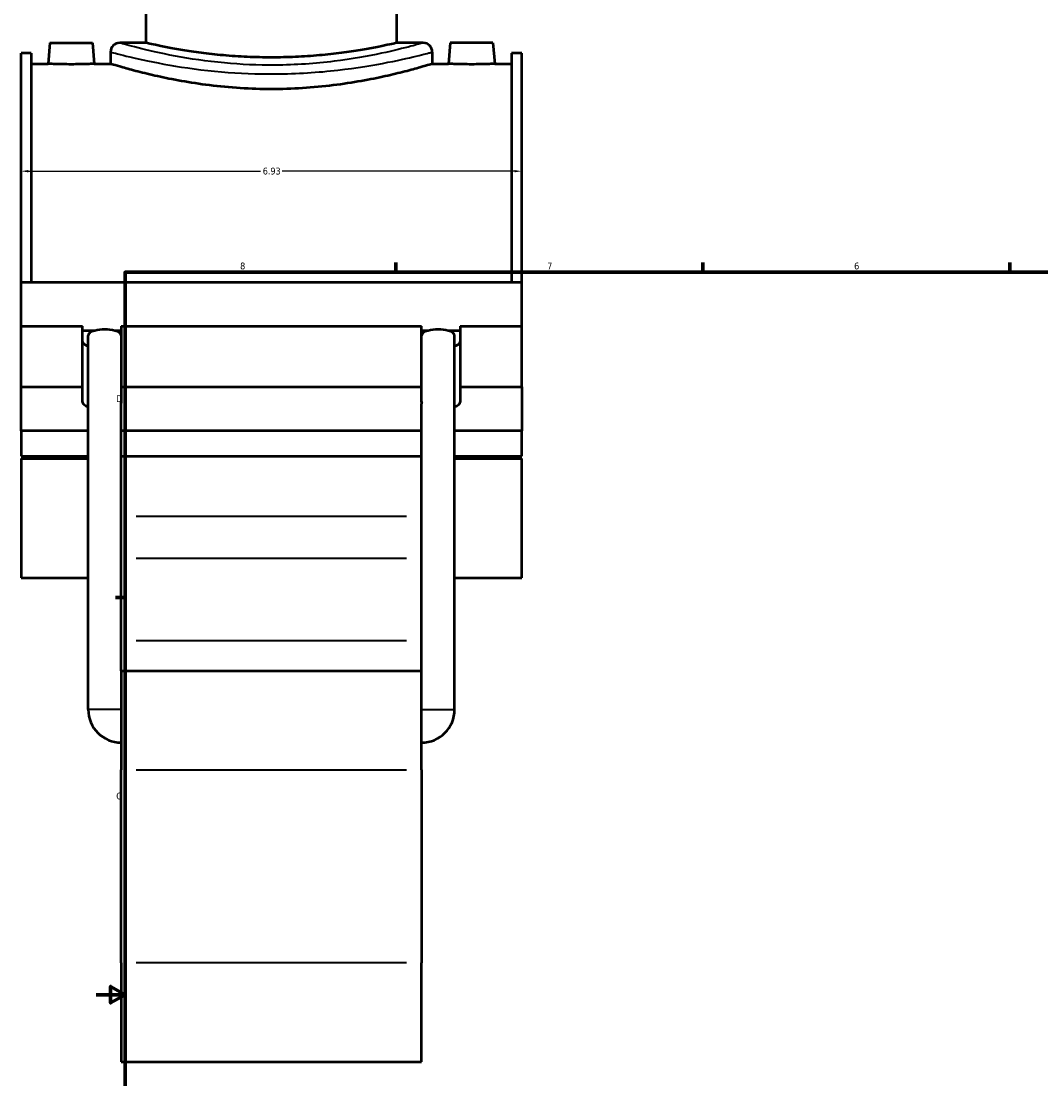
# Model space of a CAD drawing. Header units: inches. Extents: x -0.9 to 58.8, y -1.4 to 57.2.
# Tile 2 of 9: x -0.9 to 13.2, y 9.8 to 24.5. Entities that reach past the tile are written whole.
import ezdxf

# ---------------------------------------------------------------- set-up
doc = ezdxf.new("R2010")
doc.units = ezdxf.units.IN
doc.header["$MEASUREMENT"] = 0
for name, color, linetype, lineweight in [('Border (ANSI)', 7, 'Continuous', 70), ('Dimension (ANSI)', 7, 'Continuous', 25), ('Visible (ANSI)', 7, 'Continuous', 50), ('Visible Narrow (ANSI)', 7, 'Continuous', 35)]:
    doc.layers.add(name, color=color, linetype=linetype, lineweight=lineweight)
doc.styles.add('Note Text (ANSI)', font='tahoma.ttf')
doc.dimstyles.new('Default (ANSI)', dxfattribs={"dimtxt": 0.094488, "dimasz": 0.098425, "dimexe": 0.125, "dimexo": 0.0625, "dimgap": 0.031496, "dimtad": 0, "dimtih": 1, "dimtoh": 1, "dimrnd": 1e-08, "dimzin": 4, "dimdsep": 46, "dimtxsty": 'Note Text (ANSI)', "dimcen": 0.09, "dimdle": 0.393701, "dimclrd": 256, "dimclre": 256, "dimclrt": 5, "dimadec": 0, "dimazin": 1, "dimtfac": 1, "dimtofl": 0, "dimtmove": 0, "dimatfit": 3, "dimfxl": 1, "dimtolj": 1, "dimtzin": 4, "dimlwd": -1, "dimlwe": -1, "dimarcsym": 0})

# ---------------------------------------------------------------- blocks, each defined once
blk = doc.blocks.new('Borders Default Border')
at = {"layer": 'Border (ANSI)'}
for p, q in [((4.25, 21), (4.25, 21.134)), ((8.5, 21), (8.5, 21.134)), ((12.75, 21), (12.75, 21.134)), ((0.5, 16.5), (0.366, 16.5))]:
    blk.add_line(p, q, dxfattribs=at)
at = {"layer": 'Border (ANSI)', "flags": 128}
for points in [[(0.5, 1), (0.5, 21), (33.5, 21), (33.5, 1), (0.5, 1)], [(0.1, 11), (0.5, 11), (0.3, 11.115), (0.3, 10.885), (0.5, 11)]]:
    blk.add_lwpolyline(points, dxfattribs=at)
at = {"layer": 'Border (ANSI)', "color": 5, "true_color": 0x0000ff, "char_height": 0.0945, "attachment_point": 7, "style": 'Note Text (ANSI)'}
for s, insert in [('8', (2.094, 21.038)), ('7', (6.346, 21.04)), ('6', (10.595, 21.038)), ('D', (0.378, 19.203)), ('C', (0.378, 13.701))]:
    blk.add_mtext(s, dxfattribs=dict(at, insert=insert))
blk = doc.blocks.new('*D10')
at = {"layer": 'Defpoints', "color": 0, "transparency": 16777216}
for p in [(5.992, 22.399), (-0.938, 21.877), (5.992, 21.877)]:
    blk.add_point(p, dxfattribs=at)
at = {"layer": 'Dimension (ANSI)', "transparency": 16777216}
for p, q in [((-0.84, 22.399), (2.376, 22.399)), ((5.893, 22.399), (2.678, 22.399))]:
    blk.add_line(p, q, dxfattribs=at)
for points in [[(-0.84, 22.415), (-0.84, 22.383), (-0.938, 22.399)], [(5.893, 22.415), (5.893, 22.383), (5.992, 22.399)]]:
    blk.add_solid(points, dxfattribs=at)
at = {"layer": 'Dimension (ANSI)', "color": 5, "transparency": 16777216, "insert": (2.407, 22.448), "char_height": 0.0945, "attachment_point": 1, "style": 'Note Text (ANSI)'}
blk.add_mtext('\\A1;6.93', dxfattribs=at)

msp = doc.modelspace()

# ---------------------------------------------------------------- linework, layer by layer
at = {"layer": 'Visible (ANSI)'}
for p, q in [((0.791, 24.176), (0.791, 24.776)), ((4.263, 24.176), (4.263, 24.776)), ((-0.54, 24.175), (-0.566, 23.886)), ((-0.54, 24.175), (0.05, 24.175)), ((0.05, 24.175), (0.075, 23.886)), ((0.791, 24.176), (0.426, 24.176)), ((4.628, 24.176), (4.263, 24.176)), ((5.004, 24.175), (4.978, 23.886)), ((5.594, 24.175), (5.004, 24.175)), ((5.594, 24.175), (5.619, 23.886)), ((-0.938, 20.862), (-0.938, 24.031)), ((-0.8, 24.031), (-0.938, 24.031)), ((-0.8, 24.031), (-0.8, 20.862)), ((0.299, 24.048), (0.299, 23.886)), ((4.755, 24.048), (4.755, 23.886)), ((5.853, 24.031), (5.853, 20.862)), ((5.992, 24.031), (5.853, 24.031)), ((5.992, 20.862), (5.992, 24.031)), ((-0.8, 23.886), (-0.566, 23.886)), ((0.075, 23.886), (0.299, 23.886)), ((4.755, 23.886), (4.978, 23.886)), ((5.619, 23.886), (5.853, 23.886)), ((-0.938, 20.862), (5.992, 20.862)), ((-0.938, 20.253), (-0.938, 20.862)), ((5.992, 20.253), (5.992, 20.862)), ((-0.938, 20.253), (-0.087, 20.253)), ((-0.938, 19.415), (-0.938, 20.253)), ((-0.087, 19.415), (-0.087, 20.253)), ((0.448, 20.253), (0.448, 19.415)), ((0.448, 20.253), (4.606, 20.253)), ((4.606, 19.415), (4.606, 20.253)), ((5.141, 20.253), (5.141, 19.415)), ((5.141, 20.253), (5.992, 20.253)), ((5.992, 19.415), (5.992, 20.253)), ((-0.087, 20.192), (0.08, 20.192)), ((-0.011, 14.947), (-0.011, 20.125)), ((0.358, 20.192), (0.448, 20.192)), ((4.606, 20.192), (4.696, 20.192)), ((4.974, 20.192), (5.141, 20.192)), ((5.064, 14.947), (5.064, 20.125)), ((-0.938, 19.415), (-0.087, 19.415)), ((-0.938, 18.805), (-0.938, 19.415)), ((-0.087, 19.202), (-0.087, 19.415)), ((0.448, 19.415), (0.448, 19.202)), ((0.448, 19.415), (4.606, 19.415)), ((4.606, 19.202), (4.606, 19.415)), ((5.141, 19.415), (5.141, 19.202)), ((5.141, 19.415), (5.992, 19.415)), ((5.992, 19.415), (5.992, 18.805)), ((0.448, 15.482), (0.448, 19.177)), ((4.606, 15.482), (4.606, 19.177)), ((-0.011, 18.805), (-0.938, 18.805)), ((-0.938, 18.805), (-0.938, 18.452)), ((4.606, 18.805), (0.448, 18.805)), ((5.992, 18.805), (5.064, 18.805)), ((5.992, 18.452), (5.992, 18.805)), ((-0.938, 18.452), (-0.011, 18.452)), ((0.448, 18.452), (4.606, 18.452)), ((5.064, 18.452), (5.992, 18.452)), ((-0.938, 18.424), (-0.938, 16.769)), ((-0.938, 18.424), (-0.011, 18.424)), ((5.064, 18.424), (5.992, 18.424)), ((5.992, 16.769), (5.992, 18.424)), ((-0.938, 16.769), (-0.011, 16.769)), ((5.064, 16.769), (5.992, 16.769)), ((0.448, 15.482), (0.448, 14.114)), ((0.448, 15.482), (4.606, 15.482)), ((4.606, 14.114), (4.606, 15.482)), ((0.448, 11.44), (0.448, 14.114)), ((4.606, 14.114), (4.606, 11.44)), ((0.448, 11.44), (0.448, 10.071)), ((4.606, 10.071), (4.606, 11.44)), ((0.448, 10.071), (4.606, 10.071))]:
    msp.add_line(p, q, dxfattribs=at)
for centre, radius, start, end in [((0.426, 24.048), 0.127, 90, 180), ((4.628, 24.048), 0.127, 0, 90), ((0.448, 14.947), 0.458, 180, 270), ((4.606, 14.947), 0.458, 270, 0)]:
    msp.add_arc(centre, radius, start, end, dxfattribs=at)
for centre, major_axis, ratio, start_param, end_param in [((0.219, 20.125), (0.229, 0), 0.36397, 0.918657, 2.222936), ((4.835, 20.125), (0.229, 0), 0.36397, 0.918657, 2.222936), ((0.219, 20.125), (0.229, 0), 0.36397, 2.222936, 3.141593), ((0.219, 20.125), (0.229, 0), 0.36397, 0, 0.918657), ((4.835, 20.125), (0.229, 0), 0.36397, 2.222936, 3.141593), ((4.835, 20.125), (0.229, 0), 0.36397, 0, 0.918657), ((0.18, 20.039), (-0.267, 0), 0.34202, 0, 0.775193), ((4.873, 20.039), (0.267, 0), 0.34202, 5.507992, 6.283185), ((0.18, 19.202), (-0.267, 0), 0.34202, 0, 0.775193), ((0.18, 19.202), (0.267, 0), 0.34202, 6.145951, 6.283185), ((0.219, 19.177), (0.229, 0), 0.36397, 0, 0.148249), ((4.873, 19.202), (-0.267, 0), 0.34202, 0, 0.137234), ((4.835, 19.177), (0.229, 0), 0.36397, 2.993344, 3.141593), ((4.873, 19.202), (0.267, 0), 0.34202, 5.507992, 6.283185)]:
    msp.add_ellipse(centre, major_axis=major_axis, ratio=ratio, start_param=start_param, end_param=end_param, dxfattribs=at)
for points, knots in [([(4.263, 24.176), (4.263, 24.176), (4.252, 24.173), (4.208, 24.163), (4.174, 24.156), (4.086, 24.137), (4.03, 24.126), (3.903, 24.101), (3.831, 24.088), (3.677, 24.063), (3.591, 24.05), (3.401, 24.025), (3.299, 24.013), (3.085, 23.994), (2.974, 23.986), (2.749, 23.976), (2.636, 23.974), (2.417, 23.974), (2.304, 23.976), (2.08, 23.986), (1.968, 23.994), (1.755, 24.013), (1.652, 24.025), (1.463, 24.05), (1.376, 24.063), (1.223, 24.088), (1.15, 24.101), (1.023, 24.126), (0.968, 24.137), (0.879, 24.156), (0.846, 24.163), (0.802, 24.173), (0.791, 24.176), (0.791, 24.176)], [6.668636, 6.668636, 6.668636, 6.668636, 7.502174, 7.502174, 8.335713, 8.335713, 9.169251, 9.169251, 10.002789, 10.002789, 10.83641, 10.83641, 11.670031, 11.670031, 12.503652, 12.503652, 13.337272, 13.337272, 14.170893, 14.170893, 15.004514, 15.004514, 15.838135, 15.838135, 16.671756, 16.671756, 17.505294, 17.505294, 18.338832, 18.338832, 19.172371, 19.172371, 20.005909, 20.005909, 20.005909, 20.005909]), ([(0.075, 23.886), (0.075, 23.886), (0.067, 23.885), (0.035, 23.884), (0.01, 23.883), (-0.047, 23.881), (-0.083, 23.88), (-0.162, 23.879), (-0.205, 23.878), (-0.285, 23.878), (-0.328, 23.879), (-0.408, 23.88), (-0.444, 23.881), (-0.5, 23.883), (-0.525, 23.884), (-0.558, 23.885), (-0.566, 23.886), (-0.566, 23.886)], [1.228472, 1.228472, 1.228472, 1.228472, 1.535522, 1.535522, 1.842572, 1.842572, 2.149758, 2.149758, 2.456944, 2.456944, 2.76413, 2.76413, 3.071316, 3.071316, 3.378366, 3.378366, 3.685416, 3.685416, 3.685416, 3.685416]), ([(4.755, 23.886), (4.755, 23.886), (4.741, 23.881), (4.685, 23.864), (4.641, 23.851), (4.527, 23.819), (4.457, 23.799), (4.293, 23.757), (4.201, 23.734), (4.004, 23.691), (3.893, 23.668), (3.65, 23.625), (3.519, 23.605), (3.245, 23.571), (3.102, 23.557), (2.813, 23.539), (2.668, 23.535), (2.386, 23.535), (2.241, 23.539), (1.952, 23.557), (1.809, 23.571), (1.535, 23.605), (1.403, 23.625), (1.161, 23.668), (1.05, 23.691), (0.853, 23.734), (0.76, 23.757), (0.597, 23.799), (0.526, 23.819), (0.412, 23.851), (0.369, 23.864), (0.312, 23.881), (0.299, 23.886), (0.299, 23.886)], [8.587648, 8.587648, 8.587648, 8.587648, 9.660928, 9.660928, 10.734208, 10.734208, 11.807488, 11.807488, 12.880768, 12.880768, 13.9544, 13.9544, 15.028032, 15.028032, 16.101664, 16.101664, 17.175297, 17.175297, 18.248929, 18.248929, 19.322561, 19.322561, 20.396193, 20.396193, 21.469825, 21.469825, 22.543105, 22.543105, 23.616385, 23.616385, 24.689665, 24.689665, 25.762945, 25.762945, 25.762945, 25.762945]), ([(5.619, 23.886), (5.619, 23.886), (5.611, 23.885), (5.579, 23.884), (5.554, 23.883), (5.497, 23.881), (5.461, 23.88), (5.382, 23.879), (5.339, 23.878), (5.299, 23.878), (5.259, 23.878), (5.216, 23.879), (5.136, 23.88), (5.1, 23.881), (5.044, 23.883), (5.019, 23.884), (4.986, 23.885), (4.978, 23.886), (4.978, 23.886)], [3.685416, 3.685416, 3.685416, 3.685416, 3.992466, 3.992466, 4.299516, 4.299516, 4.606701, 4.606701, 4.913887, 4.913887, 4.913887, 5.221073, 5.221073, 5.528259, 5.528259, 5.835309, 5.835309, 6.142359, 6.142359, 6.142359, 6.142359])]:
    msp.add_open_spline(points, degree=3, knots=knots, dxfattribs=at)
for points in [[(0.448, 19.389), (0.448, 19.326), (0.447, 19.258), (0.445, 19.189)], [(4.608, 19.189), (4.607, 19.258), (4.606, 19.326), (4.606, 19.389)]]:
    msp.add_open_spline(points, degree=3, dxfattribs=at)
at = {"layer": 'Visible Narrow (ANSI)'}
for p, q in [((4.398, 17.621), (0.656, 17.621)), ((0.656, 17.044), (4.398, 17.044)), ((0.656, 15.902), (4.398, 15.902)), ((0.445, 14.947), (-0.008, 14.947)), ((4.609, 14.947), (5.061, 14.947)), ((0.656, 14.114), (4.398, 14.114)), ((4.398, 11.44), (0.656, 11.44))]:
    msp.add_line(p, q, dxfattribs=at)
for points, knots in [([(4.628, 24.176), (4.628, 24.176), (4.624, 24.175), (4.597, 24.167), (4.543, 24.151), (4.359, 24.102), (4.22, 24.067), (3.864, 23.991), (3.64, 23.951), (3.14, 23.889), (2.86, 23.869), (2.341, 23.865), (2.102, 23.876), (1.63, 23.92), (1.399, 23.955), (0.988, 24.031), (0.811, 24.073), (0.547, 24.141), (0.463, 24.165), (0.429, 24.175), (0.426, 24.176), (0.426, 24.176)], [25.748677, 25.748677, 25.748677, 25.748677, 26.267113, 26.267113, 27.958423, 27.958423, 29.902805, 29.902805, 32.012515, 32.012515, 34.196486, 34.196486, 36.043616, 36.043616, 38.066536, 38.066536, 40.201631, 40.201631, 42.395393, 42.395393, 42.914473, 42.914473, 42.914473, 42.914473]), ([(0.299, 24.048), (0.299, 24.048), (0.302, 24.048), (0.337, 24.038), (0.427, 24.014), (0.707, 23.948), (0.895, 23.906), (1.331, 23.831), (1.576, 23.797), (2.077, 23.754), (2.33, 23.743), (2.88, 23.747), (3.177, 23.767), (3.708, 23.827), (3.945, 23.867), (4.322, 23.942), (4.47, 23.976), (4.665, 24.024), (4.723, 24.04), (4.752, 24.048), (4.755, 24.048), (4.755, 24.048)], [-42.914473, -42.914473, -42.914473, -42.914473, -42.395393, -42.395393, -40.201631, -40.201631, -38.066536, -38.066536, -36.043616, -36.043616, -34.196486, -34.196486, -32.012515, -32.012515, -29.902805, -29.902805, -27.958423, -27.958423, -26.267113, -26.267113, -25.748677, -25.748677, -25.748677, -25.748677])]:
    msp.add_open_spline(points, degree=3, knots=knots, dxfattribs=at)

# ---------------------------------------------------------------- block references
msp.add_blockref('Borders Default Border', (0, 0))

# ---------------------------------------------------------------- dimensions: what is measured, and where the dimension line sits
at = {"layer": 'Dimension (ANSI)'}
dim = msp.add_linear_dim(base=(5.992, 22.399), p1=(-0.938, 21.877), p2=(5.992, 21.877), angle=180, dimstyle='Default (ANSI)', override={"dimgap": 0.031496, "dimtih": 0, "dimtoh": 0, "dimdec": 2, "dimse1": 1, "dimse2": 1, "dimtol": 0, "dimlim": 0, "dimtp": 0, "dimtm": 0, "dimtdec": 2, "dimatfit": 1}, dxfattribs=at)
dim.commit()
dim.dimension.update_dxf_attribs({"geometry": '*D10', "text_midpoint": (2.527, 22.399), "dimtype": 160})

doc.saveas('drawing.dxf')
